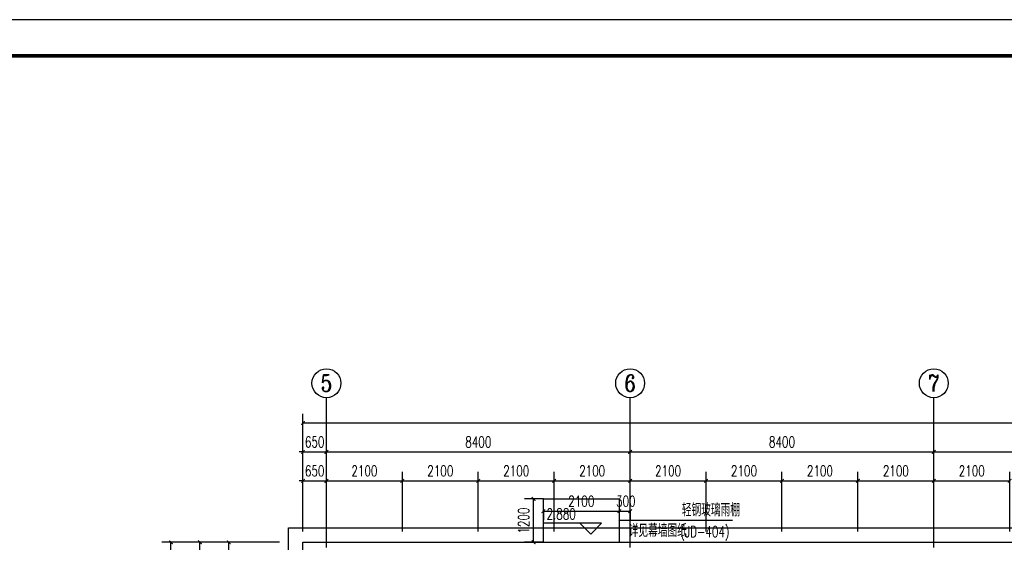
# Model space of a CAD drawing. Extents: x 797781 to 1255204, y 21234 to 1024248.
# Tile 239 of 256: x 888023 to 915258, y 298622 to 313078. Entities that reach past the tile are written whole.
import ezdxf
from ezdxf.enums import TextEntityAlignment as Align

# ---------------------------------------------------------------- set-up
doc = ezdxf.new("R2010")
doc.units = 0
doc.header["$LTSCALE"] = 1000
doc.header["$MEASUREMENT"] = 0
doc.linetypes.add('230303生产综合楼-平面图_t8$0$DOTE', pattern=[2.42, 2, -0.2, 0.02, -0.2])
for name, color, linetype in [('230303生产综合楼-平面图_t8$0$AXIS', 3, 'Continuous'), ('230303生产综合楼-平面图_t8$0$AXIS_TEXT', 7, 'Continuous'), ('230303生产综合楼-平面图_t8$0$CURTWALL', 4, 'Continuous'), ('230303生产综合楼-平面图_t8$0$DIM_ELEV', 3, 'Continuous'), ('230303生产综合楼-平面图_t8$0$DIM_SYMB', 3, 'Continuous'), ('230303生产综合楼-平面图_t8$0$DOTE', 1, '230303生产综合楼-平面图_t8$0$DOTE'), ('230303生产综合楼-平面图_t8$0$PUB_DIM', 3, 'Continuous'), ('230303生产综合楼-平面图_t8$0$PUB_TEXT', 7, 'Continuous'), ('230303生产综合楼-平面图_t8$0$PUB_TITLE', 4, 'Continuous'), ('230303生产综合楼-平面图_t8$0$STAIR', 2, 'Continuous'), ('230303生产综合楼-平面图_t8$0$看线', 115, 'Continuous'), ('AXIS_TEXT', 7, 'Continuous')]:
    doc.layers.add(name, color=color, linetype=linetype)
doc.styles.add('230303生产综合楼-平面图_t8$0$_TCH_AXIS', font='COMPLEX', dxfattribs={"bigfont": 'GBCBIG'})
doc.styles.add('230303生产综合楼-平面图_t8$0$_TCH_DIM', font='SIMPLEX', dxfattribs={"bigfont": 'GBCBIG'})
doc.styles.add('230303生产综合楼-平面图_T8$0$_TCH_DIM_T3', font='SIMPLEX', dxfattribs={"width": 0.705882, "bigfont": 'GBCBIG'})
doc.styles.add('COMPLEX', font='COMPLEX')
doc.dimstyles.new('230303生产综合楼-平面图_T8$0$_TCH_ARCH&&100', dxfattribs={"dimtxt": 297.5, "dimasz": 100, "dimexe": 250, "dimexo": 300, "dimgap": 126.25, "dimtad": 1, "dimdec": 0, "dimzin": 0, "dimdsep": 46, "dimtxsty": '230303生产综合楼-平面图_T8$0$_TCH_DIM_T3', "dimblk": '230303生产综合楼-平面图_t8$0$_ArchTick', "dimcen": 0.09, "dimclrt": 7, "dimazin": 2, "dimtfac": 1, "dimtdec": 0, "dimtix": 1, "dimtmove": 2, "dimatfit": 3, "dimfxl": 1, "dimtolj": 1, "dimtzin": 0, "dimarcsym": 0})

# ---------------------------------------------------------------- blocks, each defined once
blk = doc.blocks.new('230303生产综合楼-平面图_t8$0$_ArchTick')
at = {"color": 0, "linetype": 'ByBlock', "const_width": 0.3}
blk.add_lwpolyline([(-0.5, -0.5), (0.5, 0.5)], dxfattribs=at)
blk = doc.blocks.new('*D5401')
at = {"layer": '230303生产综合楼-平面图_t8$0$PUB_DIM', "color": 0, "lineweight": -2, "transparency": 16777216}
for p, q in [((902508, 299522), (902508, 299233)), ((902508, 299483), (904608, 299483)), ((904608, 299522), (904608, 299233))]:
    blk.add_line(p, q, dxfattribs=at)
at = {"layer": 'Defpoints', "color": 0, "transparency": 16777216}
for p in [(902508, 299822), (904608, 299822), (904608, 299483)]:
    blk.add_point(p, dxfattribs=at)
at = {"layer": '230303生产综合楼-平面图_t8$0$PUB_DIM', "color": 0, "lineweight": -2, "transparency": 16777216, "xscale": 100, "yscale": 100, "zscale": 100, "rotation": 180}
blk.add_blockref('230303生产综合楼-平面图_t8$0$_ArchTick', (902508, 299483), dxfattribs=at)
at = {"layer": '230303生产综合楼-平面图_t8$0$PUB_DIM', "color": 0, "lineweight": -2, "transparency": 16777216, "xscale": 100, "yscale": 100, "zscale": 100}
blk.add_blockref('230303生产综合楼-平面图_t8$0$_ArchTick', (904608, 299483), dxfattribs=at)
at = {"layer": '230303生产综合楼-平面图_t8$0$PUB_DIM', "color": 7, "transparency": 16777216, "insert": (903558, 299758), "char_height": 297.5, "attachment_point": 5, "style": '230303生产综合楼-平面图_T8$0$_TCH_DIM_T3'}
blk.add_mtext('\\A1;2100', dxfattribs=at)
blk = doc.blocks.new('*D5402')
at = {"layer": '230303生产综合楼-平面图_t8$0$PUB_DIM', "color": 0, "lineweight": -2, "transparency": 16777216}
for p, q in [((904608, 299522), (904608, 299233)), ((904608, 299483), (904908, 299483)), ((904908, 299522), (904908, 299233))]:
    blk.add_line(p, q, dxfattribs=at)
at = {"layer": 'Defpoints', "color": 0, "transparency": 16777216}
for p in [(904608, 299822), (904908, 299822), (904908, 299483)]:
    blk.add_point(p, dxfattribs=at)
at = {"layer": '230303生产综合楼-平面图_t8$0$PUB_DIM', "color": 0, "lineweight": -2, "transparency": 16777216, "xscale": 100, "yscale": 100, "zscale": 100, "rotation": 180}
blk.add_blockref('230303生产综合楼-平面图_t8$0$_ArchTick', (904608, 299483), dxfattribs=at)
at = {"layer": '230303生产综合楼-平面图_t8$0$PUB_DIM', "color": 0, "lineweight": -2, "transparency": 16777216, "xscale": 100, "yscale": 100, "zscale": 100}
blk.add_blockref('230303生产综合楼-平面图_t8$0$_ArchTick', (904908, 299483), dxfattribs=at)
at = {"layer": '230303生产综合楼-平面图_t8$0$PUB_DIM', "color": 7, "transparency": 16777216, "insert": (904789, 299758), "char_height": 297.5, "attachment_point": 5, "style": '230303生产综合楼-平面图_T8$0$_TCH_DIM_T3'}
blk.add_mtext('\\A1;300', dxfattribs=at)
blk = doc.blocks.new('*D5403')
at = {"layer": '230303生产综合楼-平面图_t8$0$PUB_DIM', "color": 0, "lineweight": -2, "transparency": 16777216}
for p, q in [((902508, 299822), (901987, 299822)), ((902237, 298622), (902237, 299822)), ((902508, 298622), (901987, 298622))]:
    blk.add_line(p, q, dxfattribs=at)
at = {"layer": 'Defpoints', "color": 0, "transparency": 16777216}
for p in [(902237, 299822), (902808, 299822), (902808, 298622)]:
    blk.add_point(p, dxfattribs=at)
at = {"layer": '230303生产综合楼-平面图_t8$0$PUB_DIM', "color": 0, "lineweight": -2, "transparency": 16777216, "xscale": 100, "yscale": 100, "zscale": 100}
for p, rotation in [((902237, 299822), 90), ((902237, 298622), 270)]:
    blk.add_blockref('230303生产综合楼-平面图_t8$0$_ArchTick', p, dxfattribs=dict(at, rotation=rotation))
at = {"layer": '230303生产综合楼-平面图_t8$0$PUB_DIM', "color": 7, "transparency": 16777216, "insert": (901962, 299222), "char_height": 297.5, "attachment_point": 5, "rotation": 90, "style": '230303生产综合楼-平面图_T8$0$_TCH_DIM_T3'}
blk.add_mtext('\\A1;1200', dxfattribs=at)
blk = doc.blocks.new('*D5865')
at = {"layer": '230303生产综合楼-平面图_t8$0$AXIS', "color": 0, "lineweight": -2, "transparency": 16777216}
for p, q in [((895858, 298922), (895858, 300572)), ((896508, 298922), (896508, 300572)), ((895858, 300322), (895758, 300322)), ((895858, 300322), (896508, 300322)), ((896508, 300322), (896608, 300322))]:
    blk.add_line(p, q, dxfattribs=at)
at = {"layer": 'Defpoints', "color": 0, "transparency": 16777216}
for p in [(896508, 300322), (895858, 298622), (896508, 298622)]:
    blk.add_point(p, dxfattribs=at)
at = {"layer": '230303生产综合楼-平面图_t8$0$AXIS', "color": 0, "lineweight": -2, "transparency": 16777216, "xscale": 100, "yscale": 100, "zscale": 100}
blk.add_blockref('230303生产综合楼-平面图_t8$0$_ArchTick', (895858, 300322), dxfattribs=at)
at = {"layer": '230303生产综合楼-平面图_t8$0$AXIS', "color": 0, "lineweight": -2, "transparency": 16777216, "xscale": 100, "yscale": 100, "zscale": 100, "rotation": 180}
blk.add_blockref('230303生产综合楼-平面图_t8$0$_ArchTick', (896508, 300322), dxfattribs=at)
at = {"layer": '230303生产综合楼-平面图_t8$0$AXIS', "color": 7, "transparency": 16777216, "insert": (896183, 300597), "char_height": 297.5, "attachment_point": 5, "style": '230303生产综合楼-平面图_T8$0$_TCH_DIM_T3'}
blk.add_mtext('\\A1;650', dxfattribs=at)
blk = doc.blocks.new('*D5866')
at = {"layer": '230303生产综合楼-平面图_t8$0$AXIS', "color": 0, "lineweight": -2, "transparency": 16777216}
for p, q in [((896508, 298922), (896508, 300572)), ((898608, 298922), (898608, 300572)), ((896508, 300322), (898608, 300322))]:
    blk.add_line(p, q, dxfattribs=at)
at = {"layer": 'Defpoints', "color": 0, "transparency": 16777216}
for p in [(898608, 300322), (896508, 298622), (898608, 298622)]:
    blk.add_point(p, dxfattribs=at)
at = {"layer": '230303生产综合楼-平面图_t8$0$AXIS', "color": 0, "lineweight": -2, "transparency": 16777216, "xscale": 100, "yscale": 100, "zscale": 100, "rotation": 180}
blk.add_blockref('230303生产综合楼-平面图_t8$0$_ArchTick', (896508, 300322), dxfattribs=at)
at = {"layer": '230303生产综合楼-平面图_t8$0$AXIS', "color": 0, "lineweight": -2, "transparency": 16777216, "xscale": 100, "yscale": 100, "zscale": 100}
blk.add_blockref('230303生产综合楼-平面图_t8$0$_ArchTick', (898608, 300322), dxfattribs=at)
at = {"layer": '230303生产综合楼-平面图_t8$0$AXIS', "color": 7, "transparency": 16777216, "insert": (897558, 300597), "char_height": 297.5, "attachment_point": 5, "style": '230303生产综合楼-平面图_T8$0$_TCH_DIM_T3'}
blk.add_mtext('\\A1;2100', dxfattribs=at)
blk = doc.blocks.new('*D5867')
at = {"layer": '230303生产综合楼-平面图_t8$0$AXIS', "color": 0, "lineweight": -2, "transparency": 16777216}
for p, q in [((898608, 298922), (898608, 300572)), ((900708, 298922), (900708, 300572)), ((898608, 300322), (900708, 300322))]:
    blk.add_line(p, q, dxfattribs=at)
at = {"layer": 'Defpoints', "color": 0, "transparency": 16777216}
for p in [(900708, 300322), (898608, 298622), (900708, 298622)]:
    blk.add_point(p, dxfattribs=at)
at = {"layer": '230303生产综合楼-平面图_t8$0$AXIS', "color": 0, "lineweight": -2, "transparency": 16777216, "xscale": 100, "yscale": 100, "zscale": 100, "rotation": 180}
blk.add_blockref('230303生产综合楼-平面图_t8$0$_ArchTick', (898608, 300322), dxfattribs=at)
at = {"layer": '230303生产综合楼-平面图_t8$0$AXIS', "color": 0, "lineweight": -2, "transparency": 16777216, "xscale": 100, "yscale": 100, "zscale": 100}
blk.add_blockref('230303生产综合楼-平面图_t8$0$_ArchTick', (900708, 300322), dxfattribs=at)
at = {"layer": '230303生产综合楼-平面图_t8$0$AXIS', "color": 7, "transparency": 16777216, "insert": (899658, 300597), "char_height": 297.5, "attachment_point": 5, "style": '230303生产综合楼-平面图_T8$0$_TCH_DIM_T3'}
blk.add_mtext('\\A1;2100', dxfattribs=at)
blk = doc.blocks.new('*D5868')
at = {"layer": '230303生产综合楼-平面图_t8$0$AXIS', "color": 0, "lineweight": -2, "transparency": 16777216}
for p, q in [((900708, 298922), (900708, 300572)), ((902808, 298922), (902808, 300572)), ((900708, 300322), (902808, 300322))]:
    blk.add_line(p, q, dxfattribs=at)
at = {"layer": 'Defpoints', "color": 0, "transparency": 16777216}
for p in [(902808, 300322), (900708, 298622), (902808, 298622)]:
    blk.add_point(p, dxfattribs=at)
at = {"layer": '230303生产综合楼-平面图_t8$0$AXIS', "color": 0, "lineweight": -2, "transparency": 16777216, "xscale": 100, "yscale": 100, "zscale": 100, "rotation": 180}
blk.add_blockref('230303生产综合楼-平面图_t8$0$_ArchTick', (900708, 300322), dxfattribs=at)
at = {"layer": '230303生产综合楼-平面图_t8$0$AXIS', "color": 0, "lineweight": -2, "transparency": 16777216, "xscale": 100, "yscale": 100, "zscale": 100}
blk.add_blockref('230303生产综合楼-平面图_t8$0$_ArchTick', (902808, 300322), dxfattribs=at)
at = {"layer": '230303生产综合楼-平面图_t8$0$AXIS', "color": 7, "transparency": 16777216, "insert": (901758, 300597), "char_height": 297.5, "attachment_point": 5, "style": '230303生产综合楼-平面图_T8$0$_TCH_DIM_T3'}
blk.add_mtext('\\A1;2100', dxfattribs=at)
blk = doc.blocks.new('*D5869')
at = {"layer": '230303生产综合楼-平面图_t8$0$AXIS', "color": 0, "lineweight": -2, "transparency": 16777216}
for p, q in [((902808, 298922), (902808, 300572)), ((904908, 298922), (904908, 300572)), ((902808, 300322), (904908, 300322))]:
    blk.add_line(p, q, dxfattribs=at)
at = {"layer": 'Defpoints', "color": 0, "transparency": 16777216}
for p in [(904908, 300322), (902808, 298622), (904908, 298622)]:
    blk.add_point(p, dxfattribs=at)
at = {"layer": '230303生产综合楼-平面图_t8$0$AXIS', "color": 0, "lineweight": -2, "transparency": 16777216, "xscale": 100, "yscale": 100, "zscale": 100, "rotation": 180}
blk.add_blockref('230303生产综合楼-平面图_t8$0$_ArchTick', (902808, 300322), dxfattribs=at)
at = {"layer": '230303生产综合楼-平面图_t8$0$AXIS', "color": 0, "lineweight": -2, "transparency": 16777216, "xscale": 100, "yscale": 100, "zscale": 100}
blk.add_blockref('230303生产综合楼-平面图_t8$0$_ArchTick', (904908, 300322), dxfattribs=at)
at = {"layer": '230303生产综合楼-平面图_t8$0$AXIS', "color": 7, "transparency": 16777216, "insert": (903858, 300597), "char_height": 297.5, "attachment_point": 5, "style": '230303生产综合楼-平面图_T8$0$_TCH_DIM_T3'}
blk.add_mtext('\\A1;2100', dxfattribs=at)
blk = doc.blocks.new('*D5870')
at = {"layer": '230303生产综合楼-平面图_t8$0$AXIS', "color": 0, "lineweight": -2, "transparency": 16777216}
for p, q in [((904908, 298922), (904908, 300572)), ((907008, 298922), (907008, 300572)), ((904908, 300322), (907008, 300322))]:
    blk.add_line(p, q, dxfattribs=at)
at = {"layer": 'Defpoints', "color": 0, "transparency": 16777216}
for p in [(907008, 300322), (904908, 298622), (907008, 298622)]:
    blk.add_point(p, dxfattribs=at)
at = {"layer": '230303生产综合楼-平面图_t8$0$AXIS', "color": 0, "lineweight": -2, "transparency": 16777216, "xscale": 100, "yscale": 100, "zscale": 100, "rotation": 180}
blk.add_blockref('230303生产综合楼-平面图_t8$0$_ArchTick', (904908, 300322), dxfattribs=at)
at = {"layer": '230303生产综合楼-平面图_t8$0$AXIS', "color": 0, "lineweight": -2, "transparency": 16777216, "xscale": 100, "yscale": 100, "zscale": 100}
blk.add_blockref('230303生产综合楼-平面图_t8$0$_ArchTick', (907008, 300322), dxfattribs=at)
at = {"layer": '230303生产综合楼-平面图_t8$0$AXIS', "color": 7, "transparency": 16777216, "insert": (905958, 300597), "char_height": 297.5, "attachment_point": 5, "style": '230303生产综合楼-平面图_T8$0$_TCH_DIM_T3'}
blk.add_mtext('\\A1;2100', dxfattribs=at)
blk = doc.blocks.new('*D5871')
at = {"layer": '230303生产综合楼-平面图_t8$0$AXIS', "color": 0, "lineweight": -2, "transparency": 16777216}
for p, q in [((907008, 298922), (907008, 300572)), ((909108, 298922), (909108, 300572)), ((907008, 300322), (909108, 300322))]:
    blk.add_line(p, q, dxfattribs=at)
at = {"layer": 'Defpoints', "color": 0, "transparency": 16777216}
for p in [(909108, 300322), (907008, 298622), (909108, 298622)]:
    blk.add_point(p, dxfattribs=at)
at = {"layer": '230303生产综合楼-平面图_t8$0$AXIS', "color": 0, "lineweight": -2, "transparency": 16777216, "xscale": 100, "yscale": 100, "zscale": 100, "rotation": 180}
blk.add_blockref('230303生产综合楼-平面图_t8$0$_ArchTick', (907008, 300322), dxfattribs=at)
at = {"layer": '230303生产综合楼-平面图_t8$0$AXIS', "color": 0, "lineweight": -2, "transparency": 16777216, "xscale": 100, "yscale": 100, "zscale": 100}
blk.add_blockref('230303生产综合楼-平面图_t8$0$_ArchTick', (909108, 300322), dxfattribs=at)
at = {"layer": '230303生产综合楼-平面图_t8$0$AXIS', "color": 7, "transparency": 16777216, "insert": (908058, 300597), "char_height": 297.5, "attachment_point": 5, "style": '230303生产综合楼-平面图_T8$0$_TCH_DIM_T3'}
blk.add_mtext('\\A1;2100', dxfattribs=at)
blk = doc.blocks.new('*D5872')
at = {"layer": '230303生产综合楼-平面图_t8$0$AXIS', "color": 0, "lineweight": -2, "transparency": 16777216}
for p, q in [((909108, 298922), (909108, 300572)), ((911208, 298922), (911208, 300572)), ((909108, 300322), (911208, 300322))]:
    blk.add_line(p, q, dxfattribs=at)
at = {"layer": 'Defpoints', "color": 0, "transparency": 16777216}
for p in [(911208, 300322), (909108, 298622), (911208, 298622)]:
    blk.add_point(p, dxfattribs=at)
at = {"layer": '230303生产综合楼-平面图_t8$0$AXIS', "color": 0, "lineweight": -2, "transparency": 16777216, "xscale": 100, "yscale": 100, "zscale": 100, "rotation": 180}
blk.add_blockref('230303生产综合楼-平面图_t8$0$_ArchTick', (909108, 300322), dxfattribs=at)
at = {"layer": '230303生产综合楼-平面图_t8$0$AXIS', "color": 0, "lineweight": -2, "transparency": 16777216, "xscale": 100, "yscale": 100, "zscale": 100}
blk.add_blockref('230303生产综合楼-平面图_t8$0$_ArchTick', (911208, 300322), dxfattribs=at)
at = {"layer": '230303生产综合楼-平面图_t8$0$AXIS', "color": 7, "transparency": 16777216, "insert": (910158, 300597), "char_height": 297.5, "attachment_point": 5, "style": '230303生产综合楼-平面图_T8$0$_TCH_DIM_T3'}
blk.add_mtext('\\A1;2100', dxfattribs=at)
blk = doc.blocks.new('*D5873')
at = {"layer": '230303生产综合楼-平面图_t8$0$AXIS', "color": 0, "lineweight": -2, "transparency": 16777216}
for p, q in [((911208, 298922), (911208, 300572)), ((913308, 298922), (913308, 300572)), ((911208, 300322), (913308, 300322))]:
    blk.add_line(p, q, dxfattribs=at)
at = {"layer": 'Defpoints', "color": 0, "transparency": 16777216}
for p in [(913308, 300322), (911208, 298622), (913308, 298622)]:
    blk.add_point(p, dxfattribs=at)
at = {"layer": '230303生产综合楼-平面图_t8$0$AXIS', "color": 0, "lineweight": -2, "transparency": 16777216, "xscale": 100, "yscale": 100, "zscale": 100, "rotation": 180}
blk.add_blockref('230303生产综合楼-平面图_t8$0$_ArchTick', (911208, 300322), dxfattribs=at)
at = {"layer": '230303生产综合楼-平面图_t8$0$AXIS', "color": 0, "lineweight": -2, "transparency": 16777216, "xscale": 100, "yscale": 100, "zscale": 100}
blk.add_blockref('230303生产综合楼-平面图_t8$0$_ArchTick', (913308, 300322), dxfattribs=at)
at = {"layer": '230303生产综合楼-平面图_t8$0$AXIS', "color": 7, "transparency": 16777216, "insert": (912258, 300597), "char_height": 297.5, "attachment_point": 5, "style": '230303生产综合楼-平面图_T8$0$_TCH_DIM_T3'}
blk.add_mtext('\\A1;2100', dxfattribs=at)
blk = doc.blocks.new('*D5874')
at = {"layer": '230303生产综合楼-平面图_t8$0$AXIS', "color": 0, "lineweight": -2, "transparency": 16777216}
for p, q in [((913308, 298922), (913308, 300572)), ((915408, 298922), (915408, 300572)), ((913308, 300322), (915408, 300322))]:
    blk.add_line(p, q, dxfattribs=at)
at = {"layer": 'Defpoints', "color": 0, "transparency": 16777216}
for p in [(915408, 300322), (913308, 298622), (915408, 298622)]:
    blk.add_point(p, dxfattribs=at)
at = {"layer": '230303生产综合楼-平面图_t8$0$AXIS', "color": 0, "lineweight": -2, "transparency": 16777216, "xscale": 100, "yscale": 100, "zscale": 100, "rotation": 180}
blk.add_blockref('230303生产综合楼-平面图_t8$0$_ArchTick', (913308, 300322), dxfattribs=at)
at = {"layer": '230303生产综合楼-平面图_t8$0$AXIS', "color": 0, "lineweight": -2, "transparency": 16777216, "xscale": 100, "yscale": 100, "zscale": 100}
blk.add_blockref('230303生产综合楼-平面图_t8$0$_ArchTick', (915408, 300322), dxfattribs=at)
at = {"layer": '230303生产综合楼-平面图_t8$0$AXIS', "color": 7, "transparency": 16777216, "insert": (914358, 300597), "char_height": 297.5, "attachment_point": 5, "style": '230303生产综合楼-平面图_T8$0$_TCH_DIM_T3'}
blk.add_mtext('\\A1;2100', dxfattribs=at)
blk = doc.blocks.new('*D5941')
at = {"layer": '230303生产综合楼-平面图_t8$0$AXIS', "color": 0, "lineweight": -2, "transparency": 16777216}
for p, q in [((895158, 298622), (893558, 298622)), ((893808, 297422), (893808, 298622)), ((895158, 297422), (893558, 297422))]:
    blk.add_line(p, q, dxfattribs=at)
at = {"layer": 'Defpoints', "color": 0, "transparency": 16777216}
for p in [(893808, 298622), (895458, 298622), (895458, 297422)]:
    blk.add_point(p, dxfattribs=at)
at = {"layer": '230303生产综合楼-平面图_t8$0$AXIS', "color": 0, "lineweight": -2, "transparency": 16777216, "xscale": 100, "yscale": 100, "zscale": 100}
for p, rotation in [((893808, 298622), 90), ((893808, 297422), 270)]:
    blk.add_blockref('230303生产综合楼-平面图_t8$0$_ArchTick', p, dxfattribs=dict(at, rotation=rotation))
at = {"layer": '230303生产综合楼-平面图_t8$0$AXIS', "color": 7, "transparency": 16777216, "insert": (893533, 298022), "char_height": 297.5, "attachment_point": 5, "rotation": 90, "style": '230303生产综合楼-平面图_T8$0$_TCH_DIM_T3'}
blk.add_mtext('\\A1;1200', dxfattribs=at)
blk = doc.blocks.new('*D6142')
at = {"layer": '230303生产综合楼-平面图_t8$0$AXIS', "color": 0, "lineweight": -2, "transparency": 16777216}
for p, q in [((895858, 298922), (895858, 301372)), ((896508, 298922), (896508, 301372)), ((895858, 301122), (895758, 301122)), ((895858, 301122), (896508, 301122)), ((896508, 301122), (896608, 301122))]:
    blk.add_line(p, q, dxfattribs=at)
at = {"layer": 'Defpoints', "color": 0, "transparency": 16777216}
for p in [(896508, 301122), (895858, 298622), (896508, 298622)]:
    blk.add_point(p, dxfattribs=at)
at = {"layer": '230303生产综合楼-平面图_t8$0$AXIS', "color": 0, "lineweight": -2, "transparency": 16777216, "xscale": 100, "yscale": 100, "zscale": 100}
blk.add_blockref('230303生产综合楼-平面图_t8$0$_ArchTick', (895858, 301122), dxfattribs=at)
at = {"layer": '230303生产综合楼-平面图_t8$0$AXIS', "color": 0, "lineweight": -2, "transparency": 16777216, "xscale": 100, "yscale": 100, "zscale": 100, "rotation": 180}
blk.add_blockref('230303生产综合楼-平面图_t8$0$_ArchTick', (896508, 301122), dxfattribs=at)
at = {"layer": '230303生产综合楼-平面图_t8$0$AXIS', "color": 7, "transparency": 16777216, "insert": (896183, 301397), "char_height": 297.5, "attachment_point": 5, "style": '230303生产综合楼-平面图_T8$0$_TCH_DIM_T3'}
blk.add_mtext('\\A1;650', dxfattribs=at)
blk = doc.blocks.new('*D6143')
at = {"layer": '230303生产综合楼-平面图_t8$0$AXIS', "color": 0, "lineweight": -2, "transparency": 16777216}
for p, q in [((896508, 298922), (896508, 301372)), ((904908, 298922), (904908, 301372)), ((896508, 301122), (904908, 301122))]:
    blk.add_line(p, q, dxfattribs=at)
at = {"layer": 'Defpoints', "color": 0, "transparency": 16777216}
for p in [(904908, 301122), (896508, 298622), (904908, 298622)]:
    blk.add_point(p, dxfattribs=at)
at = {"layer": '230303生产综合楼-平面图_t8$0$AXIS', "color": 0, "lineweight": -2, "transparency": 16777216, "xscale": 100, "yscale": 100, "zscale": 100, "rotation": 180}
blk.add_blockref('230303生产综合楼-平面图_t8$0$_ArchTick', (896508, 301122), dxfattribs=at)
at = {"layer": '230303生产综合楼-平面图_t8$0$AXIS', "color": 0, "lineweight": -2, "transparency": 16777216, "xscale": 100, "yscale": 100, "zscale": 100}
blk.add_blockref('230303生产综合楼-平面图_t8$0$_ArchTick', (904908, 301122), dxfattribs=at)
at = {"layer": '230303生产综合楼-平面图_t8$0$AXIS', "color": 7, "transparency": 16777216, "insert": (900708, 301397), "char_height": 297.5, "attachment_point": 5, "style": '230303生产综合楼-平面图_T8$0$_TCH_DIM_T3'}
blk.add_mtext('\\A1;8400', dxfattribs=at)
blk = doc.blocks.new('*D6144')
at = {"layer": '230303生产综合楼-平面图_t8$0$AXIS', "color": 0, "lineweight": -2, "transparency": 16777216}
for p, q in [((904908, 298922), (904908, 301372)), ((913308, 298922), (913308, 301372)), ((904908, 301122), (913308, 301122))]:
    blk.add_line(p, q, dxfattribs=at)
at = {"layer": 'Defpoints', "color": 0, "transparency": 16777216}
for p in [(913308, 301122), (904908, 298622), (913308, 298622)]:
    blk.add_point(p, dxfattribs=at)
at = {"layer": '230303生产综合楼-平面图_t8$0$AXIS', "color": 0, "lineweight": -2, "transparency": 16777216, "xscale": 100, "yscale": 100, "zscale": 100, "rotation": 180}
blk.add_blockref('230303生产综合楼-平面图_t8$0$_ArchTick', (904908, 301122), dxfattribs=at)
at = {"layer": '230303生产综合楼-平面图_t8$0$AXIS', "color": 0, "lineweight": -2, "transparency": 16777216, "xscale": 100, "yscale": 100, "zscale": 100}
blk.add_blockref('230303生产综合楼-平面图_t8$0$_ArchTick', (913308, 301122), dxfattribs=at)
at = {"layer": '230303生产综合楼-平面图_t8$0$AXIS', "color": 7, "transparency": 16777216, "insert": (909108, 301397), "char_height": 297.5, "attachment_point": 5, "style": '230303生产综合楼-平面图_T8$0$_TCH_DIM_T3'}
blk.add_mtext('\\A1;8400', dxfattribs=at)
blk = doc.blocks.new('*D6145')
at = {"layer": '230303生产综合楼-平面图_t8$0$AXIS', "color": 0, "lineweight": -2, "transparency": 16777216}
for p, q in [((913308, 298922), (913308, 301372)), ((921708, 298922), (921708, 301372)), ((913308, 301122), (921708, 301122))]:
    blk.add_line(p, q, dxfattribs=at)
at = {"layer": 'Defpoints', "color": 0, "transparency": 16777216}
for p in [(921708, 301122), (913308, 298622), (921708, 298622)]:
    blk.add_point(p, dxfattribs=at)
at = {"layer": '230303生产综合楼-平面图_t8$0$AXIS', "color": 0, "lineweight": -2, "transparency": 16777216, "xscale": 100, "yscale": 100, "zscale": 100, "rotation": 180}
blk.add_blockref('230303生产综合楼-平面图_t8$0$_ArchTick', (913308, 301122), dxfattribs=at)
at = {"layer": '230303生产综合楼-平面图_t8$0$AXIS', "color": 0, "lineweight": -2, "transparency": 16777216, "xscale": 100, "yscale": 100, "zscale": 100}
blk.add_blockref('230303生产综合楼-平面图_t8$0$_ArchTick', (921708, 301122), dxfattribs=at)
at = {"layer": '230303生产综合楼-平面图_t8$0$AXIS', "color": 7, "transparency": 16777216, "insert": (917508, 301397), "char_height": 297.5, "attachment_point": 5, "style": '230303生产综合楼-平面图_T8$0$_TCH_DIM_T3'}
blk.add_mtext('\\A1;8400', dxfattribs=at)
blk = doc.blocks.new('*D6155')
at = {"layer": '230303生产综合楼-平面图_t8$0$AXIS', "color": 0, "lineweight": -2, "transparency": 16777216}
for p, q in [((895858, 299222), (895858, 302172)), ((989558, 299222), (989558, 302172)), ((895858, 301922), (989558, 301922))]:
    blk.add_line(p, q, dxfattribs=at)
at = {"layer": 'Defpoints', "color": 0, "transparency": 16777216}
for p in [(989558, 301922), (895858, 298922), (989558, 298922)]:
    blk.add_point(p, dxfattribs=at)
at = {"layer": '230303生产综合楼-平面图_t8$0$AXIS', "color": 0, "lineweight": -2, "transparency": 16777216, "xscale": 100, "yscale": 100, "zscale": 100, "rotation": 180}
blk.add_blockref('230303生产综合楼-平面图_t8$0$_ArchTick', (895858, 301922), dxfattribs=at)
at = {"layer": '230303生产综合楼-平面图_t8$0$AXIS', "color": 0, "lineweight": -2, "transparency": 16777216, "xscale": 100, "yscale": 100, "zscale": 100}
blk.add_blockref('230303生产综合楼-平面图_t8$0$_ArchTick', (989558, 301922), dxfattribs=at)
at = {"layer": '230303生产综合楼-平面图_t8$0$AXIS', "color": 7, "transparency": 16777216, "insert": (942708, 302197), "char_height": 297.5, "attachment_point": 5, "style": '230303生产综合楼-平面图_T8$0$_TCH_DIM_T3'}
blk.add_mtext('\\A1;93700', dxfattribs=at)
blk = doc.blocks.new('_AXISO')
blk.add_circle((0, 0), 0.5)
at = {"layer": 'AXIS_TEXT', "style": 'COMPLEX', "width": 1.041667}
blk.add_attdef('A', text='', height=0.56, dxfattribs=at).set_placement((-0.25, -0.28), (0.25, -0.28), align=Align.FIT)
blk = doc.blocks.new('*D6211')
at = {"layer": '230303生产综合楼-平面图_t8$0$AXIS', "color": 0, "lineweight": -2, "transparency": 16777216}
for p, q in [((895208, 298622), (892758, 298622)), ((893008, 295322), (893008, 298622)), ((895208, 295322), (892758, 295322))]:
    blk.add_line(p, q, dxfattribs=at)
at = {"layer": 'Defpoints', "color": 0, "transparency": 16777216}
for p in [(893008, 298622), (895508, 298622), (895508, 295322)]:
    blk.add_point(p, dxfattribs=at)
at = {"layer": '230303生产综合楼-平面图_t8$0$AXIS', "color": 0, "lineweight": -2, "transparency": 16777216, "xscale": 100, "yscale": 100, "zscale": 100}
for p, rotation in [((893008, 298622), 90), ((893008, 295322), 270)]:
    blk.add_blockref('230303生产综合楼-平面图_t8$0$_ArchTick', p, dxfattribs=dict(at, rotation=rotation))
at = {"layer": '230303生产综合楼-平面图_t8$0$AXIS', "color": 7, "transparency": 16777216, "insert": (892733, 296972), "char_height": 297.5, "attachment_point": 5, "rotation": 90, "style": '230303生产综合楼-平面图_T8$0$_TCH_DIM_T3'}
blk.add_mtext('\\A1;3300', dxfattribs=at)
blk = doc.blocks.new('*D6212')
at = {"layer": '230303生产综合楼-平面图_t8$0$AXIS', "color": 0, "lineweight": -2, "transparency": 16777216}
for p, q in [((895208, 298622), (891958, 298622)), ((892208, 271572), (892208, 298622)), ((895208, 271572), (891958, 271572))]:
    blk.add_line(p, q, dxfattribs=at)
at = {"layer": 'Defpoints', "color": 0, "transparency": 16777216}
for p in [(892208, 298622), (895508, 298622), (895508, 271572)]:
    blk.add_point(p, dxfattribs=at)
at = {"layer": '230303生产综合楼-平面图_t8$0$AXIS', "color": 0, "lineweight": -2, "transparency": 16777216, "xscale": 100, "yscale": 100, "zscale": 100}
for p, rotation in [((892208, 298622), 90), ((892208, 271572), 270)]:
    blk.add_blockref('230303生产综合楼-平面图_t8$0$_ArchTick', p, dxfattribs=dict(at, rotation=rotation))
at = {"layer": '230303生产综合楼-平面图_t8$0$AXIS', "color": 7, "transparency": 16777216, "insert": (891933, 285097), "char_height": 297.5, "attachment_point": 5, "rotation": 90, "style": '230303生产综合楼-平面图_T8$0$_TCH_DIM_T3'}
blk.add_mtext('\\A1;27050', dxfattribs=at)

msp = doc.modelspace()

# ---------------------------------------------------------------- linework, layer by layer
at = {"layer": '230303生产综合楼-平面图_t8$0$AXIS'}
for p, q in [((896508, 298621.6), (896508, 302621.6)), ((904908, 298621.6), (904908, 302621.6)), ((913308, 298621.6), (913308, 302621.6))]:
    msp.add_line(p, q, dxfattribs=at)
at = {"layer": '230303生产综合楼-平面图_t8$0$CURTWALL'}
msp.add_lwpolyline([(895858, 298621.6), (963708, 298621.6), (989558, 295941.7), (989558, 268921.6), (921708, 268921.6), (895858, 271601.4)], close=True, dxfattribs=at)
at = {"layer": '230303生产综合楼-平面图_t8$0$DIM_ELEV'}
for p, q in [((904119.6, 299150.4), (902499.6, 299150.4)), ((903819.6, 298850.4), (903519.6, 299150.4)), ((903819.6, 298850.4), (904119.6, 299150.4))]:
    msp.add_line(p, q, dxfattribs=at)
at = {"layer": '230303生产综合楼-平面图_t8$0$DIM_SYMB'}
msp.add_lwpolyline([(907738, 299225.7), (904598.3, 299225.7), (904608, 299229.6)], dxfattribs=at)
at = {"layer": '230303生产综合楼-平面图_t8$0$DOTE'}
for p, q in [((896508, 267021.6), (896508, 298621.6)), ((904908, 267021.6), (904908, 298621.6)), ((913308, 267021.6), (913308, 298621.6))]:
    msp.add_line(p, q, dxfattribs=at)
at = {"layer": '230303生产综合楼-平面图_t8$0$PUB_TITLE'}
msp.add_lwpolyline([(881593.5, 253678), (1007693.5, 253678), (1007693.5, 313078), (881593.5, 313078)], close=True, dxfattribs=at)
at = {"layer": '230303生产综合楼-平面图_t8$0$PUB_TITLE', "const_width": 100}
msp.add_lwpolyline([(884093.5, 254678), (1006693.5, 254678), (1006693.5, 312078), (884093.5, 312078)], close=True, dxfattribs=at)
at = {"layer": '230303生产综合楼-平面图_t8$0$STAIR'}
msp.add_lwpolyline([(902508, 298621.6), (902508, 299821.6), (904608, 299821.6), (904608, 298621.6)], dxfattribs=at)
at = {"layer": '230303生产综合楼-平面图_t8$0$看线'}
msp.add_lwpolyline([(895458, 299021.6), (964094.7, 299021.6), (989958, 296301.8), (989958, 268521.6), (921321.3, 268521.6), (895458, 271241.3)], close=True, dxfattribs=at)

# ---------------------------------------------------------------- block references
at = {"layer": '230303生产综合楼-平面图_t8$0$AXIS'}
ref = msp.add_blockref('_AXISO', (896508, 303021.6), dxfattribs=dict(at, xscale=800, yscale=800, zscale=800))
ref.add_attrib('A', '5', dxfattribs={"layer": '230303生产综合楼-平面图_t8$0$AXIS_TEXT', "ltscale": 2, "height": 465.9, "style": '230303生产综合楼-平面图_t8$0$_TCH_AXIS'}).set_placement((896352.7, 302788.6), (896663.3, 302788.6), align=Align.FIT)
ref = msp.add_blockref('_AXISO', (904908, 303021.6), dxfattribs=dict(at, xscale=800, yscale=800, zscale=800))
ref.add_attrib('A', '6', dxfattribs={"layer": '230303生产综合楼-平面图_t8$0$AXIS_TEXT', "ltscale": 2, "height": 465.9, "style": '230303生产综合楼-平面图_t8$0$_TCH_AXIS'}).set_placement((904752.7, 302788.6), (905063.3, 302788.6), align=Align.FIT)
ref = msp.add_blockref('_AXISO', (913308, 303021.6), dxfattribs=dict(at, xscale=800, yscale=800, zscale=800))
ref.add_attrib('A', '7', dxfattribs={"layer": '230303生产综合楼-平面图_t8$0$AXIS_TEXT', "ltscale": 2, "height": 465.9, "style": '230303生产综合楼-平面图_t8$0$_TCH_AXIS'}).set_placement((913152.7, 302788.6), (913463.3, 302788.6), align=Align.FIT)

# ---------------------------------------------------------------- texts
at = {"layer": '230303生产综合楼-平面图_t8$0$PUB_TEXT', "style": '230303生产综合楼-平面图_t8$0$_TCH_DIM'}
for s, p in [('轻钢玻璃雨棚', (906338, 299338.1)), ('详见幕墙图纸', (904868.2, 298766.5))]:
    msp.add_text(s, height=357.45, dxfattribs=at).set_placement(p)
at = {"layer": '230303生产综合楼-平面图_t8$0$PUB_TEXT', "style": '230303生产综合楼-平面图_t8$0$_TCH_DIM', "width": 0.705882}
for s, p in [('2.880', (902595.6, 299255.4)), ('(JD-404)', (906298, 298766.5))]:
    msp.add_text(s, height=297.5, dxfattribs=at).set_placement(p)

# ---------------------------------------------------------------- dimensions: what is measured, and where the dimension line sits
at = {"layer": '230303生产综合楼-平面图_t8$0$AXIS'}
for p1, p2, distance, picture, middle in [((895858, 298921.6), (989558, 298921.6), 3000, '*D6155', (942708, 302196.6)), ((895858, 298621.6), (896508, 298621.6), 2500, '*D6142', (896183, 301396.6)), ((896508, 298621.6), (904908, 298621.6), 2500, '*D6143', (900708, 301396.6)), ((904908, 298621.6), (913308, 298621.6), 2500, '*D6144', (909108, 301396.6)), ((913308, 298621.6), (921708, 298621.6), 2500, '*D6145', (917508, 301396.6)), ((895858, 298621.6), (896508, 298621.6), 1700, '*D5865', (896183, 300596.6)), ((896508, 298621.6), (898608, 298621.6), 1700, '*D5866', (897558, 300596.6)), ((898608, 298621.6), (900708, 298621.6), 1700, '*D5867', (899658, 300596.6)), ((900708, 298621.6), (902808, 298621.6), 1700, '*D5868', (901758, 300596.6)), ((902808, 298621.6), (904908, 298621.6), 1700, '*D5869', (903858, 300596.6)), ((904908, 298621.6), (907008, 298621.6), 1700, '*D5870', (905958, 300596.6)), ((907008, 298621.6), (909108, 298621.6), 1700, '*D5871', (908058, 300596.6)), ((909108, 298621.6), (911208, 298621.6), 1700, '*D5872', (910158, 300596.6)), ((911208, 298621.6), (913308, 298621.6), 1700, '*D5873', (912258, 300596.6)), ((913308, 298621.6), (915408, 298621.6), 1700, '*D5874', (914358, 300596.6)), ((895508, 271571.6), (895508, 298621.6), 3300, '*D6212', (891933, 285096.6)), ((895508, 295321.6), (895508, 298621.6), 2500, '*D6211', (892733, 296971.6)), ((895458, 297421.6), (895458, 298621.6), 1650, '*D5941', (893533, 298021.6))]:
    dim = msp.add_aligned_dim(p1=p1, p2=p2, distance=distance, dimstyle='230303生产综合楼-平面图_T8$0$_TCH_ARCH&&100', dxfattribs=at)
    dim.commit()
    dim.dimension.update_dxf_attribs({"geometry": picture, "text_midpoint": middle})
at = {"layer": '230303生产综合楼-平面图_t8$0$PUB_DIM'}
for p1, p2, distance, picture, middle in [((902808, 298621.6), (902808, 299821.6), 571.5, '*D5403', (901961.5, 299221.6)), ((902508, 299821.6), (904608, 299821.6), -338.1, '*D5401', (903558, 299758.4))]:
    dim = msp.add_aligned_dim(p1=p1, p2=p2, distance=distance, dimstyle='230303生产综合楼-平面图_T8$0$_TCH_ARCH&&100', dxfattribs=at)
    dim.commit()
    dim.dimension.update_dxf_attribs({"geometry": picture, "text_midpoint": middle})
dim = msp.add_linear_dim(base=(904908, 299483.4), p1=(904608, 299821.6), p2=(904908, 299821.6), angle=0, dimstyle='230303生产综合楼-平面图_T8$0$_TCH_ARCH&&100', dxfattribs=at)
dim.commit()
dim.dimension.update_dxf_attribs({"geometry": '*D5402', "text_midpoint": (904788.7, 299758.4), "dimtype": 161})

doc.saveas('drawing.dxf')
